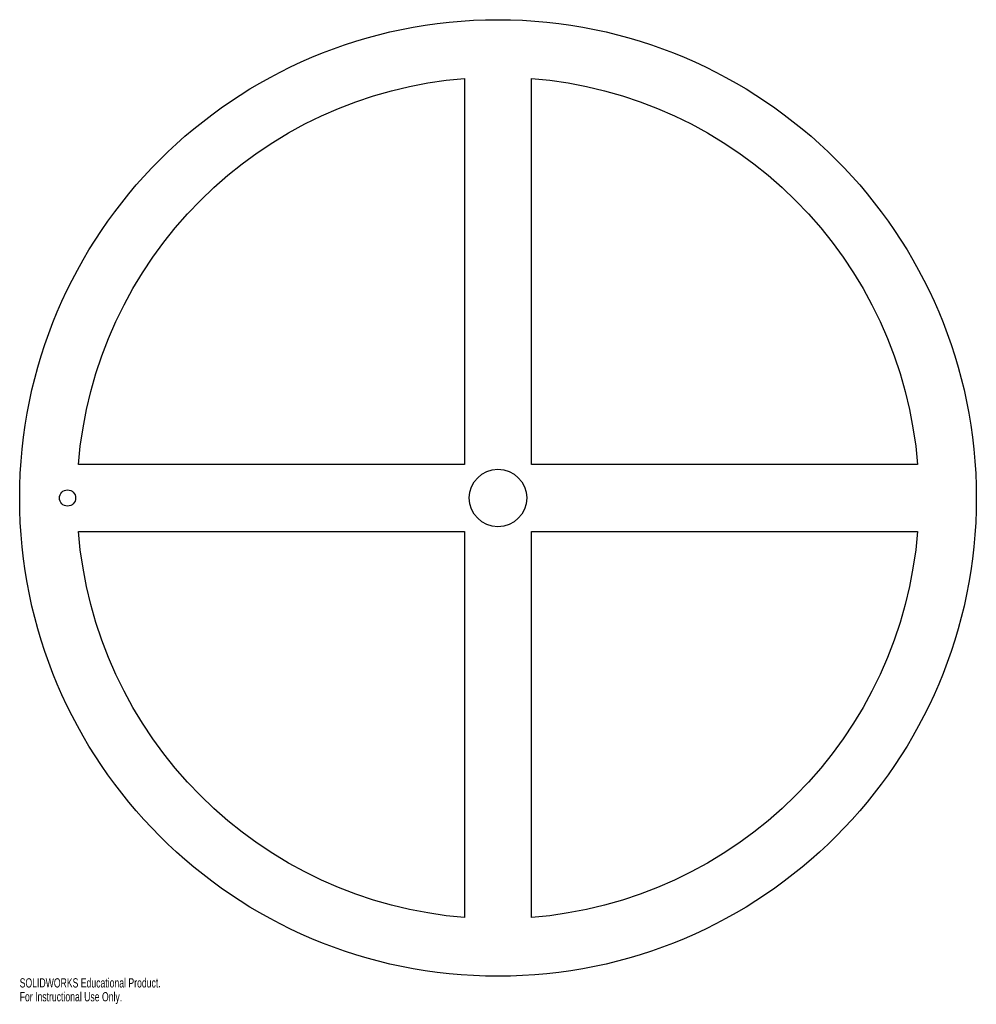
# Model space of a CAD drawing. Header units: millimetres. Extents: x 0 to 500, y -15 to 500.
import ezdxf

# ---------------------------------------------------------------- set-up
doc = ezdxf.new("R2010")
doc.units = ezdxf.units.MM
doc.layers.add('CORTE', color=7, linetype='Continuous')
doc.layers.add('INFORMACION_NO_CORTE', color=8, linetype='Continuous')
doc.styles.add('SLDTEXTSTYLE0', font='TXT', dxfattribs={"width": 0.7})

msp = doc.modelspace()

# ---------------------------------------------------------------- linework, layer by layer
at = {"layer": 'CORTE', "color": 7, "linetype": 'Continuous', "lineweight": 25}
for p, q in [((222.85, 468.32), (232.5, 469.3)), ((232.5, 469.3), (232.5, 267.5)), ((267.5, 267.5), (267.5, 469.3)), ((267.5, 469.3), (277.15, 468.32)), ((194.28, 462.83), (203.72, 465.08)), ((203.72, 465.08), (213.25, 466.91)), ((213.25, 466.91), (222.85, 468.32)), ((277.15, 468.32), (286.75, 466.91)), ((286.75, 466.91), (296.28, 465.08)), ((296.28, 465.08), (305.72, 462.83)), ((175.74, 457.09), (184.95, 460.16)), ((184.95, 460.16), (194.28, 462.83)), ((305.72, 462.83), (315.05, 460.16)), ((315.05, 460.16), (324.26, 457.09)), ((157.79, 449.74), (166.68, 453.61)), ((166.68, 453.61), (175.74, 457.09)), ((324.26, 457.09), (333.32, 453.61)), ((333.32, 453.61), (342.21, 449.74)), ((149.07, 445.48), (157.79, 449.74)), ((342.21, 449.74), (350.93, 445.48)), ((140.55, 440.84), (149.07, 445.48)), ((350.93, 445.48), (359.45, 440.84)), ((132.24, 435.83), (140.55, 440.84)), ((359.45, 440.84), (367.76, 435.83)), ((124.16, 430.45), (132.24, 435.83)), ((367.76, 435.83), (375.84, 430.45)), ((116.32, 424.73), (124.16, 430.45)), ((375.84, 430.45), (383.68, 424.73)), ((108.75, 418.66), (116.32, 424.73)), ((383.68, 424.73), (391.25, 418.66)), ((101.45, 412.27), (108.75, 418.66)), ((391.25, 418.66), (398.55, 412.27)), ((94.44, 405.56), (101.45, 412.27)), ((398.55, 412.27), (405.56, 405.56)), ((87.73, 398.55), (94.44, 405.56)), ((405.56, 405.56), (412.27, 398.55)), ((81.34, 391.25), (87.73, 398.55)), ((412.27, 398.55), (418.66, 391.25)), ((75.27, 383.68), (81.34, 391.25)), ((418.66, 391.25), (424.73, 383.68)), ((69.55, 375.84), (75.27, 383.68)), ((424.73, 383.68), (430.45, 375.84)), ((64.17, 367.76), (69.55, 375.84)), ((430.45, 375.84), (435.83, 367.76)), ((59.16, 359.45), (64.17, 367.76)), ((435.83, 367.76), (440.84, 359.45)), ((54.52, 350.93), (59.16, 359.45)), ((440.84, 359.45), (445.48, 350.93)), ((50.26, 342.21), (54.52, 350.93)), ((445.48, 350.93), (449.74, 342.21)), ((46.39, 333.32), (50.26, 342.21)), ((449.74, 342.21), (453.61, 333.32)), ((42.91, 324.26), (46.39, 333.32)), ((453.61, 333.32), (457.09, 324.26)), ((39.84, 315.05), (42.91, 324.26)), ((457.09, 324.26), (460.16, 315.05)), ((37.17, 305.72), (39.84, 315.05)), ((460.16, 315.05), (462.83, 305.72)), ((34.92, 296.28), (37.17, 305.72)), ((462.83, 305.72), (465.08, 296.28)), ((33.09, 286.75), (34.92, 296.28)), ((465.08, 296.28), (466.91, 286.75)), ((31.68, 277.15), (33.09, 286.75)), ((466.91, 286.75), (468.32, 277.15)), ((30.7, 267.5), (31.68, 277.15)), ((468.32, 277.15), (469.3, 267.5)), ((232.5, 267.5), (30.7, 267.5)), ((469.3, 267.5), (267.5, 267.5)), ((30.7, 232.5), (232.5, 232.5)), ((31.68, 222.85), (30.7, 232.5)), ((232.5, 232.5), (232.5, 30.7)), ((267.5, 30.7), (267.5, 232.5)), ((267.5, 232.5), (469.3, 232.5)), ((469.3, 232.5), (468.32, 222.85)), ((33.09, 213.25), (31.68, 222.85)), ((468.32, 222.85), (466.91, 213.25)), ((34.92, 203.72), (33.09, 213.25)), ((466.91, 213.25), (465.08, 203.72)), ((37.17, 194.28), (34.92, 203.72)), ((465.08, 203.72), (462.83, 194.28)), ((39.84, 184.95), (37.17, 194.28)), ((462.83, 194.28), (460.16, 184.95)), ((42.91, 175.74), (39.84, 184.95)), ((460.16, 184.95), (457.09, 175.74)), ((46.39, 166.68), (42.91, 175.74)), ((457.09, 175.74), (453.61, 166.68)), ((50.26, 157.79), (46.39, 166.68)), ((453.61, 166.68), (449.74, 157.79)), ((54.52, 149.07), (50.26, 157.79)), ((449.74, 157.79), (445.48, 149.07)), ((59.16, 140.55), (54.52, 149.07)), ((445.48, 149.07), (440.84, 140.55)), ((64.17, 132.24), (59.16, 140.55)), ((440.84, 140.55), (435.83, 132.24)), ((69.55, 124.16), (64.17, 132.24)), ((435.83, 132.24), (430.45, 124.16)), ((75.27, 116.32), (69.55, 124.16)), ((430.45, 124.16), (424.73, 116.32)), ((81.34, 108.75), (75.27, 116.32)), ((424.73, 116.32), (418.66, 108.75)), ((87.73, 101.45), (81.34, 108.75)), ((418.66, 108.75), (412.27, 101.45)), ((94.44, 94.44), (87.73, 101.45)), ((412.27, 101.45), (405.56, 94.44)), ((101.45, 87.73), (94.44, 94.44)), ((405.56, 94.44), (398.55, 87.73)), ((108.75, 81.34), (101.45, 87.73)), ((398.55, 87.73), (391.25, 81.34)), ((116.32, 75.27), (108.75, 81.34)), ((391.25, 81.34), (383.68, 75.27)), ((124.16, 69.55), (116.32, 75.27)), ((383.68, 75.27), (375.84, 69.55)), ((132.24, 64.17), (124.16, 69.55)), ((375.84, 69.55), (367.76, 64.17)), ((140.55, 59.16), (132.24, 64.17)), ((367.76, 64.17), (359.45, 59.16)), ((149.07, 54.52), (140.55, 59.16)), ((359.45, 59.16), (350.93, 54.52)), ((157.79, 50.26), (149.07, 54.52)), ((350.93, 54.52), (342.21, 50.26)), ((166.68, 46.39), (157.79, 50.26)), ((175.74, 42.91), (166.68, 46.39)), ((333.32, 46.39), (324.26, 42.91)), ((342.21, 50.26), (333.32, 46.39)), ((184.95, 39.84), (175.74, 42.91)), ((324.26, 42.91), (315.05, 39.84)), ((194.28, 37.17), (184.95, 39.84)), ((203.72, 34.92), (194.28, 37.17)), ((305.72, 37.17), (296.28, 34.92)), ((315.05, 39.84), (305.72, 37.17)), ((213.25, 33.09), (203.72, 34.92)), ((222.85, 31.68), (213.25, 33.09)), ((232.5, 30.7), (222.85, 31.68)), ((277.15, 31.68), (267.5, 30.7)), ((286.75, 33.09), (277.15, 31.68)), ((296.28, 34.92), (286.75, 33.09))]:
    msp.add_line(p, q, dxfattribs=at)
for centre, radius in [((250, 250), 250), ((250, 250), 15), ((25, 250), 4.25)]:
    msp.add_circle(centre, radius, dxfattribs=at)

# ---------------------------------------------------------------- texts
at = {"layer": 'INFORMACION_NO_CORTE', "color": 7, "linetype": 'Continuous', "char_height": 4.8336, "attachment_point": 1, "style": 'SLDTEXTSTYLE0'}
for s, insert in [('SOLIDWORKS Educational Product.', (0, -1.02)), ('For Instructional Use Only.', (0, -8.27))]:
    msp.add_mtext(s, dxfattribs=dict(at, insert=insert))

doc.saveas('drawing.dxf')
